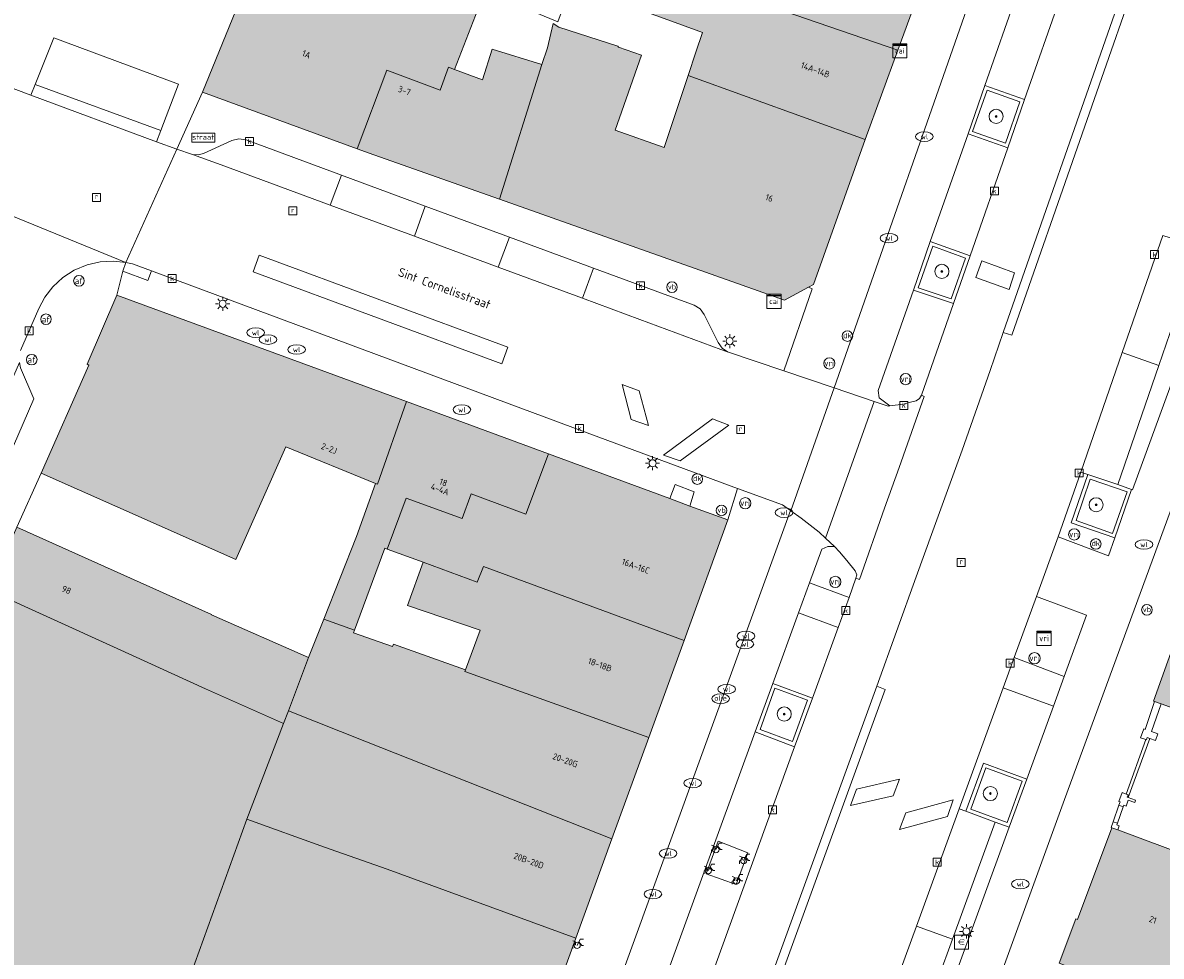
# Model space of a CAD drawing. Header units: metres. Extents: x 196496 to 197479, y 355250 to 356324.
# Tile 102 of 119: x 197211 to 197275, y 355887 to 355940. Entities that reach past the tile are written whole.
import ezdxf
from ezdxf.enums import TextEntityAlignment as Align

# ---------------------------------------------------------------- set-up
doc = ezdxf.new("R2010")
doc.units = ezdxf.units.M
doc.layers.get('0').update_dxf_attribs({"lineweight": 9})
for name, color, linetype, lineweight in [('B-WE-GR-BOOM-S', 251, 'Continuous', 9), ('B-WE-IE-MEUBILAIR_WEGMEUBILAIR-GV', 251, 'Continuous', 9), ('B-WE-IE-MEUBILAIR_WEGMEUBILAIR-S', 251, 'Continuous', 9), ('B-WE-IE-MEUBILAIR_WEGMEUBILAIR_PAAL-S', 251, 'Continuous', 9), ('B-WE-IE-MEUBILAIR_WEGMEUBILAIR_VERKEERSBORD-S', 251, 'Continuous', 9), ('B-WE-IE-TERREINAFSCHEIDING_KUNSTMATIG_MUUR-G', 251, 'IE-TERREINAFSCHEIDING-KUNSTMATIG-DICHT', 9), ('B-WE-IE-TERREINAFSCHEIDING_KUNSTMATIG_MUUR-GV', 251, 'Continuous', 9), ('B-WE-KL-BRANDSTOF_PUT-S', 251, 'Continuous', 9), ('B-WE-KL-DATA-S', 251, 'Continuous', 9), ('B-WE-KL-DATA_KABELBED-G', 251, 'Continuous', 9), ('B-WE-KL-ET_LS_OV_LICHTMAST-S', 251, 'Continuous', 9), ('B-WE-KL-WATER-S', 251, 'Continuous', 9), ('B-WE-OG-BEBOUWING-GV', 251, 'Continuous', 9), ('B-WE-OG-BEBOUWING_HUISNUMMER-T35', 90, 'Continuous', 9), ('B-WE-OG-BEBOUWING_STRAATNAAM-T35', 130, 'Continuous', 9), ('B-WE-OG-TERREIN_ERF-GV', 251, 'Continuous', 9), ('B-WE-RI-GWA_KOLK-S', 251, 'Continuous', 9), ('B-WE-RI-GWA_RIOOLPUT-S', 251, 'Continuous', 9), ('B-WE-VH-ONVERHARD-GV', 251, 'Continuous', 9), ('B-WE-VH-VERHARDING_ASFALT-GV', 251, 'Continuous', 9), ('B-WE-VH-VERHARDING_BETON-GV', 251, 'Continuous', 9), ('B-WE-VH-VERHARDING_BETONSTRAATSTEEN-GV', 251, 'Continuous', 9), ('B-WE-VH-VERHARDING_OPEN-GV', 251, 'Continuous', 9), ('B-WE-VH-VERHARDING_SIERBESTRATING-GV', 251, 'Continuous', 9), ('B-WE-VH-VERHARDING_STRAATBAKSTEEN-GV', 251, 'Continuous', 9), ('B-WE-VH-VERHARDING_TEGEL-GV', 251, 'Continuous', 9), ('B-WE-VW-AFSLUITPAAL-S', 251, 'Continuous', 9), ('B-WE-VW-VRI-S', 251, 'Continuous', 9)]:
    doc.layers.add(name, color=color, linetype=linetype, lineweight=lineweight)
doc.layers.add('X-XX-AL-PRESENTATIE_GEBOUW3-V', color=7, linetype='Continuous', lineweight=9, true_color=0xebe1d6)
doc.styles.add('NLCS-ISO', font='NLCS-ISO.ttf')
doc.styles.add('NLCS-ISO-ANNOTATIEF-T35', font='NLCS-ISO.ttf', dxfattribs={"height": 3.5})
doc.linetypes.add('IE-TERREINAFSCHEIDING-KUNSTMATIG-DICHT', pattern='A,8,-1,[82,NLCS.SHX,S=0.75,R=90,X=0,Y=0],-1', length=10)

# ---------------------------------------------------------------- blocks, each defined once
blk = doc.blocks.new('SIE-WEG_VERKEERSBORD_STRAATNAAM-SO')
at = {"color": 0, "linetype": 'ByBlock', "lineweight": 18}
blk.add_lwpolyline([(-3.25, -1.25), (3.25, -1.25), (3.25, 1.25), (-3.25, 1.25)], close=True, dxfattribs=at)
at = {"color": 0, "linetype": 'ByBlock', "lineweight": 18, "style": 'NLCS-ISO'}
blk.add_text('straat', height=1.5, dxfattribs=at).set_placement((0, 0.15), align=Align.MIDDLE_CENTER)
blk = doc.blocks.new('SKL-VRI_TERREINKAST-SO')
at = {"lineweight": 18}
for points in [[(-2, 2), (2, 2), (2, 1.68), (-2, 1.68)], [(-2, 1.52), (2, 1.52), (2, -2), (-2, -2)]]:
    blk.add_lwpolyline(points, close=True, dxfattribs=at)
at = {"lineweight": 18, "style": 'NLCS-ISO'}
blk.add_text('vri', height=1.8, dxfattribs=at).set_placement((0, 0), align=Align.MIDDLE_CENTER)
blk = doc.blocks.new('SKL-DATA_SIGNAAL_CAIKAST-SO')
at = {"color": 0, "linetype": 'ByBlock', "lineweight": 18}
for points in [[(-2, 2), (2, 2), (2, 1.68), (-2, 1.68)], [(-2, 1.52), (2, 1.52), (2, -2), (-2, -2)]]:
    blk.add_lwpolyline(points, close=True, dxfattribs=at)
at = {"color": 0, "linetype": 'ByBlock', "lineweight": 18, "style": 'NLCS-ISO'}
blk.add_text('cai', height=1.5, dxfattribs=at).set_placement((0, 0), align=Align.MIDDLE_CENTER)
blk = doc.blocks.new('SKL-ET_OV_LICHTMAST-SO')
at = {"color": 0, "linetype": 'ByBlock', "lineweight": 18}
for points in [[(-1.25, 0), (-2, 0)], [(-1.41, 1.41), (-0.88, 0.88)], [(0, 2), (0, 1.25)], [(0.88, 0.88), (1.41, 1.41)], [(2, 0), (1.25, 0)], [(-1.41, -1.41), (-0.88, -0.88)], [(0, -1.25), (0, -2)], [(0.88, -0.88), (1.41, -1.41)]]:
    blk.add_lwpolyline(points, dxfattribs=at)
blk.add_circle((0, 0), 1, dxfattribs=at)
blk = doc.blocks.new('SKL-VRI_PAAL-SO')
at = {"lineweight": 18}
blk.add_circle((0, 0), 1.59, dxfattribs=at)
at = {"lineweight": 18, "style": 'NLCS-ISO'}
blk.add_text('vri', height=1.8, dxfattribs=at).set_placement((-0.06, 0.08), align=Align.MIDDLE_CENTER)
blk = doc.blocks.new('SIE-WEG_PAAL_DRUKKNOPPAAL-SO')
at = {"color": 0, "linetype": 'ByBlock', "lineweight": 18}
blk.add_circle((0, 0), 1.5, dxfattribs=at)
at = {"color": 0, "linetype": 'ByBlock', "lineweight": 18, "style": 'NLCS-ISO'}
blk.add_text('dk', height=1.5, dxfattribs=at).set_placement((0, 0.15), align=Align.MIDDLE_CENTER)
blk = doc.blocks.new('SIE-WEG_PAAL_VERKEERSBORD-SO')
at = {"color": 0, "linetype": 'ByBlock', "lineweight": 18}
blk.add_circle((0, 0), 1.5, dxfattribs=at)
at = {"color": 0, "linetype": 'ByBlock', "lineweight": 18, "style": 'NLCS-ISO'}
blk.add_text('vb', height=1.5, dxfattribs=at).set_placement((0, 0.13), align=Align.MIDDLE_CENTER)
blk = doc.blocks.new('SVW-AFSLUITPAAL-SO')
at = {"lineweight": 18}
blk.add_circle((0, 0), 1.5, dxfattribs=at)
at = {"lineweight": 18, "style": 'NLCS-ISO'}
blk.add_text('af', height=1.8, dxfattribs=at).set_placement((0, 0), align=Align.MIDDLE_CENTER)
blk = doc.blocks.new('SRI-KOLK-SO')
at = {"color": 0, "linetype": 'ByBlock', "lineweight": 18}
blk.add_lwpolyline([(-1.125, -1.125), (1.125, -1.125), (1.125, 1.125), (-1.125, 1.125)], close=True, dxfattribs=at)
at = {"color": 0, "linetype": 'ByBlock', "lineweight": 18, "style": 'NLCS-ISO'}
blk.add_text('k', height=1.5, dxfattribs=at).set_placement((0, 0), align=Align.MIDDLE_CENTER)
blk = doc.blocks.new('SKL-WATER_WATERLEIDINGPUT-SO')
at = {"color": 0, "linetype": 'ByBlock', "lineweight": 18}
blk.add_ellipse((0, 0), major_axis=(2.5, 0), ratio=0.54, dxfattribs=at)
at = {"color": 0, "linetype": 'ByBlock', "lineweight": 18, "style": 'NLCS-ISO'}
blk.add_text('wl', height=1.5, dxfattribs=at).set_placement((0, 0), align=Align.MIDDLE_CENTER)
blk = doc.blocks.new('SKL-BENZINEPUT_OLIEPUT-SO')
at = {"color": 0, "linetype": 'ByBlock', "lineweight": 18}
blk.add_ellipse((0, 0), major_axis=(2.5, 0), ratio=0.54, dxfattribs=at)
at = {"color": 0, "linetype": 'ByBlock', "lineweight": 18, "style": 'NLCS-ISO'}
blk.add_text('olie', height=1.5, dxfattribs=at).set_placement((0, 0.16), align=Align.MIDDLE_CENTER)
blk = doc.blocks.new('SRI-PUT_INSPECTIEPUT_RIOOLPUT-SO')
at = {"color": 0, "linetype": 'ByBlock', "lineweight": 18}
blk.add_lwpolyline([(-1.12, -1.12), (1.12, -1.12), (1.12, 1.12), (-1.12, 1.12)], close=True, dxfattribs=at)
at = {"color": 0, "linetype": 'ByBlock', "lineweight": 18, "style": 'NLCS-ISO'}
blk.add_text('r', height=1.5, dxfattribs=at).set_placement((0, 0.28), align=Align.MIDDLE_CENTER)
blk = doc.blocks.new('SIE-WEG_FIETSENREK-SO')
at = {"color": 0, "linetype": 'ByBlock', "lineweight": 18}
for points in [[(-1.5, -1.35), (-1.5, -0.54), (-0.73, -0.28), (-0.73, 0.53), (-1.5, 0.79)], [(-0.3, -0.45), (0.6, 1.35), (1.5, 1.35)], [(1.05, -0.45), (0.21, 0.58)], [(1.05, -0.45), (1.5, -0.45)]]:
    blk.add_lwpolyline(points, dxfattribs=at)
blk.add_circle((-0.3, -0.45), 0.9, dxfattribs=at)
blk = doc.blocks.new('SIE-WEG_BETAALAUTOMAAT-SO')
at = {"color": 0, "linetype": 'ByBlock', "lineweight": 18}
blk.add_lwpolyline([(-2, -2), (2, -2), (2, 2), (-2, 2)], close=True, dxfattribs=at)
at = {"color": 0, "linetype": 'ByBlock', "lineweight": 18, "style": 'NLCS-ISO'}
blk.add_text('€', height=1.5, dxfattribs=at).set_placement((0, 0), align=Align.MIDDLE_CENTER)
blk = doc.blocks.new('SGR-BOOM_01-SO')
at = {"linetype": 'ByBlock', "lineweight": 18}
h = blk.add_hatch(color=0, dxfattribs=at)
h.dxf.hatch_style = 1
edge = h.paths.add_edge_path()
edge.add_arc((0, 0), 0.25, 0, 360)
at = {"color": 0, "linetype": 'ByBlock', "lineweight": 18}
for radius in [2, 0.25]:
    blk.add_circle((0, 0), radius, dxfattribs=at)

msp = doc.modelspace()

# ---------------------------------------------------------------- hatches: boundary and pattern name
at = {"layer": 'X-XX-AL-PRESENTATIE_GEBOUW3-V'}
for points in [[(197245.979, 355943.189), (197250.225, 355941.748), (197260.553, 355938.181), (197263, 355944.868), (197245.713, 355951.158), (197244.686, 355948.522), (197244.339, 355947.736), (197242.951, 355944.268), (197243.218, 355944.131)], [(197221.226, 355935.811), (197229.965, 355932.605), (197231.646, 355937.044), (197234.668, 355935.918), (197235.131, 355937.212), (197235.47, 355937.087), (197237.189, 355941.525), (197234.279, 355942.829), (197234.167, 355942.56), (197232.886, 355943.148), (197225.372, 355945.979)], [(197249.134, 355938.057), (197248.695, 355936.745), (197258.709, 355933.121), (197260.553, 355938.181), (197250.225, 355941.748), (197245.979, 355943.189), (197245.163, 355940.739), (197247.137, 355940.048), (197249.51, 355939.182)], [(197240.408, 355937.368), (197238.022, 355929.748), (197254.154, 355924.034), (197255.506, 355924.768), (197255.778, 355924.916), (197258.709, 355933.121), (197248.695, 355936.745), (197247.332, 355932.667), (197244.565, 355933.648), (197246.059, 355937.898), (197244.747, 355938.35), (197244.722, 355938.4), (197241.374, 355939.48), (197241.061, 355939.681), (197240.734, 355938.306)], [(197235.47, 355937.087), (197235.131, 355937.212), (197234.668, 355935.918), (197231.646, 355937.044), (197229.965, 355932.605), (197230.906, 355932.26), (197238.022, 355929.748), (197240.408, 355937.368), (197237.609, 355938.235), (197237.069, 355936.497)], [(197223.111, 355909.371), (197225.94, 355915.748), (197230.999, 355913.678), (197231.12, 355913.63), (197232.754, 355918.303), (197216.383, 355924.331), (197214.701, 355920.415), (197214.794, 355920.37), (197212.086, 355914.258)], [(197228.075, 355905.989), (197229.818, 355905.365), (197231.527, 355910.018), (197231.671, 355909.957), (197232.742, 355912.846), (197235.917, 355911.685), (197236.418, 355913.091), (197239.512, 355911.942), (197240.794, 355915.343), (197232.754, 355918.303), (197231.12, 355913.63), (197230.999, 355913.678), (197229.932, 355910.665)], [(197247.662, 355912.814), (197240.794, 355915.343), (197239.512, 355911.942), (197236.418, 355913.091), (197235.917, 355911.685), (197232.742, 355912.846), (197231.671, 355909.957), (197233.703, 355909.215), (197236.754, 355908.089), (197237.108, 355908.979), (197248.46, 355904.797), (197250.934, 355911.609), (197248.797, 355912.396)], [(197279.269, 355913.194), (197275.019, 355901.355), (197275.077, 355901.334), (197275.453, 355901.2), (197286.238, 355897.327), (197284.652, 355892.912), (197294.632, 355889.327), (197295.915, 355892.899), (197298.068, 355892.126), (197300.283, 355897.634), (197294.157, 355899.941), (197294.871, 355901.837), (197291.889, 355902.96), (197289.047, 355904.004), (197290.999, 355909.354)], [(197227.222, 355903.833), (197221.726, 355906.248), (197221.732, 355906.261), (197210.726, 355911.194), (197209.261, 355907.925), (197209.178, 355907.958), (197209.04, 355907.683), (197216.388, 355904.333), (197221.391, 355902.051), (197225.794, 355900.089), (197226.082, 355900.807)], [(197248.46, 355904.797), (197237.108, 355908.979), (197236.754, 355908.089), (197233.703, 355909.215), (197232.822, 355906.774), (197236.924, 355905.365), (197236.096, 355903.127), (197236.066, 355903.045), (197246.468, 355899.311)], [(197206.57, 355883.396), (197217.604, 355877.725), (197223.727, 355894.692), (197225.794, 355900.089), (197221.391, 355902.051), (197216.388, 355904.333), (197209.04, 355907.683), (197198.855, 355887.362)], [(197226.082, 355900.807), (197230.496, 355899.054), (197244.381, 355893.565), (197246.468, 355899.311), (197236.066, 355903.045), (197236.096, 355903.127), (197232.021, 355904.58), (197231.975, 355904.454), (197229.763, 355905.214), (197229.818, 355905.365), (197228.075, 355905.989), (197227.222, 355903.833)], [(197244.381, 355893.565), (197230.496, 355899.054), (197226.082, 355900.807), (197225.794, 355900.089), (197223.727, 355894.692), (197228.122, 355893.094), (197231.674, 355891.849), (197242.344, 355887.958)], [(197217.604, 355877.725), (197215.525, 355872.387), (197215.202, 355871.558), (197222.84, 355868.657), (197224.547, 355873.355), (197226.832, 355879.596), (197237.845, 355875.572), (197242.344, 355887.958), (197231.674, 355891.849), (197228.122, 355893.094), (197223.727, 355894.692)], [(197286.39, 355889.089), (197273, 355894.075), (197272.657, 355894.203), (197270.726, 355889.017), (197270.619, 355889.042), (197269.691, 355886.532), (197283.079, 355881.256), (197283.618, 355881.049), (197284.198, 355882.794), (197284.565, 355883.9), (197285.385, 355883.618), (197285.86, 355884.828), (197284.991, 355885.132)]]:
    msp.add_hatch(color=256, dxfattribs=at).paths.add_polyline_path(points)

# ---------------------------------------------------------------- linework, layer by layer
at = {"layer": 'B-WE-IE-MEUBILAIR_WEGMEUBILAIR-GV', "flags": 128}
for points in [[(197267.461, 355935.263), (197265.607, 355935.925), (197264.784, 355933.587), (197266.653, 355932.921)], [(197264.385, 355926.421), (197262.529, 355927.088), (197261.699, 355924.737), (197263.575, 355924.108)], [(197271.445, 355913.907), (197270.642, 355911.574), (197272.695, 355910.849), (197273.531, 355913.201)], [(197254.605, 355899.074), (197255.452, 355901.418), (197253.598, 355902.091), (197252.76, 355899.763)], [(197264.686, 355895.255), (197266.741, 355894.499), (197267.584, 355896.83), (197265.539, 355897.586)]]:
    msp.add_lwpolyline(points, close=True, dxfattribs=at)
at = {"layer": 'B-WE-IE-TERREINAFSCHEIDING_KUNSTMATIG_MUUR-G', "ltscale": 0.05, "flags": 128}
for points in [[(197275.077, 355901.334), (197274.545, 355899.76), (197274.468, 355899.786), (197274.293, 355899.289), (197274.592, 355899.184)], [(197274.821, 355899.252), (197275.141, 355899.139), (197275.274, 355899.516), (197274.906, 355899.646), (197275.453, 355901.2)], [(197274.592, 355899.184), (197274.623, 355899.173), (197274.67, 355899.305), (197274.821, 355899.252)]]:
    msp.add_lwpolyline(points, dxfattribs=at)
at = {"layer": 'B-WE-IE-TERREINAFSCHEIDING_KUNSTMATIG_MUUR-GV', "flags": 128}
for points in [[(197274.592, 355899.184), (197274.623, 355899.173), (197274.67, 355899.305), (197274.821, 355899.252), (197275.141, 355899.139), (197275.274, 355899.516), (197274.906, 355899.646), (197275.453, 355901.2), (197275.077, 355901.334), (197274.545, 355899.76), (197274.468, 355899.786), (197274.293, 355899.289)], [(197273.067, 355895.468), (197273.303, 355895.387), (197273.332, 355895.472), (197273.465, 355895.427), (197273.578, 355895.758), (197273.957, 355895.629), (197274.002, 355895.761), (197273.579, 355895.906), (197273.531, 355895.922), (197273.583, 355896.064), (197273.482, 355896.102), (197273.243, 355896.191), (197273.057, 355895.692), (197273.135, 355895.666)], [(197272.657, 355894.203), (197273, 355894.075), (197273.083, 355894.307), (197272.942, 355894.358), (197272.975, 355894.452), (197272.74, 355894.536), (197272.625, 355894.214)]]:
    msp.add_lwpolyline(points, close=True, dxfattribs=at)
at = {"layer": 'B-WE-KL-DATA_KABELBED-G', "flags": 128}
for points in [[(197224.421, 355926.58), (197224.085, 355925.639), (197238.153, 355920.441), (197238.495, 355921.387)], [(197224.421, 355926.58), (197224.085, 355925.639), (197238.153, 355920.441), (197238.495, 355921.387)], [(197266.849, 355924.647), (197267.165, 355925.584), (197265.299, 355926.269), (197264.975, 355925.328)], [(197266.849, 355924.647), (197267.165, 355925.584), (197265.299, 355926.269), (197264.975, 355925.328)], [(197244.955, 355919.261), (197245.924, 355918.907), (197246.448, 355916.944), (197245.474, 355917.291)], [(197244.955, 355919.261), (197245.924, 355918.907), (197246.448, 355916.944), (197245.474, 355917.291)], [(197247.299, 355915.275), (197248.246, 355914.943), (197251.002, 355916.973), (197250.078, 355917.329)], [(197247.299, 355915.275), (197248.246, 355914.943), (197251.002, 355916.973), (197250.078, 355917.329)], [(197258.227, 355896.387), (197257.885, 355895.45), (197260.285, 355896.007), (197260.648, 355896.95)], [(197258.227, 355896.387), (197257.885, 355895.45), (197260.285, 355896.007), (197260.648, 355896.95)], [(197263.37, 355894.829), (197260.645, 355894.105), (197261.001, 355895.038), (197263.695, 355895.772)], [(197263.37, 355894.829), (197260.645, 355894.105), (197261.001, 355895.038), (197263.695, 355895.772)]]:
    msp.add_lwpolyline(points, close=True, dxfattribs=at)
at = {"layer": 'B-WE-OG-BEBOUWING-GV', "flags": 128}
for points in [[(197245.979, 355943.189), (197250.225, 355941.748), (197260.553, 355938.181), (197263, 355944.868), (197245.713, 355951.158), (197244.686, 355948.522), (197244.339, 355947.736), (197242.951, 355944.268), (197243.218, 355944.131)], [(197221.226, 355935.811), (197229.965, 355932.605), (197231.646, 355937.044), (197234.668, 355935.918), (197235.131, 355937.212), (197235.47, 355937.087), (197237.189, 355941.525), (197234.279, 355942.829), (197234.167, 355942.56), (197232.886, 355943.148), (197225.372, 355945.979)], [(197249.134, 355938.057), (197248.695, 355936.745), (197258.709, 355933.121), (197260.553, 355938.181), (197250.225, 355941.748), (197245.979, 355943.189), (197245.163, 355940.739), (197247.137, 355940.048), (197249.51, 355939.182)], [(197240.408, 355937.368), (197238.022, 355929.748), (197254.154, 355924.034), (197255.506, 355924.768), (197255.778, 355924.916), (197258.709, 355933.121), (197248.695, 355936.745), (197247.332, 355932.667), (197244.565, 355933.648), (197246.059, 355937.898), (197244.747, 355938.35), (197244.722, 355938.4), (197241.374, 355939.48), (197241.061, 355939.681), (197240.734, 355938.306)], [(197235.47, 355937.087), (197235.131, 355937.212), (197234.668, 355935.918), (197231.646, 355937.044), (197229.965, 355932.605), (197230.906, 355932.26), (197238.022, 355929.748), (197240.408, 355937.368), (197237.609, 355938.235), (197237.069, 355936.497)], [(197223.111, 355909.371), (197225.94, 355915.748), (197230.999, 355913.678), (197231.12, 355913.63), (197232.754, 355918.303), (197216.383, 355924.331), (197214.701, 355920.415), (197214.794, 355920.37), (197212.086, 355914.258)], [(197228.075, 355905.989), (197229.818, 355905.365), (197231.527, 355910.018), (197231.671, 355909.957), (197232.742, 355912.846), (197235.917, 355911.685), (197236.418, 355913.091), (197239.512, 355911.942), (197240.794, 355915.343), (197232.754, 355918.303), (197231.12, 355913.63), (197230.999, 355913.678), (197229.932, 355910.665)], [(197247.662, 355912.814), (197240.794, 355915.343), (197239.512, 355911.942), (197236.418, 355913.091), (197235.917, 355911.685), (197232.742, 355912.846), (197231.671, 355909.957), (197233.703, 355909.215), (197236.754, 355908.089), (197237.108, 355908.979), (197248.46, 355904.797), (197250.934, 355911.609), (197248.797, 355912.396)], [(197279.269, 355913.194), (197275.019, 355901.355), (197275.077, 355901.334), (197275.453, 355901.2), (197286.238, 355897.327), (197284.652, 355892.912), (197294.632, 355889.327), (197295.915, 355892.899), (197298.068, 355892.126), (197300.283, 355897.634), (197294.157, 355899.941), (197294.871, 355901.837), (197291.889, 355902.96), (197289.047, 355904.004), (197290.999, 355909.354)], [(197227.222, 355903.833), (197221.726, 355906.248), (197221.732, 355906.261), (197210.726, 355911.194), (197209.261, 355907.925), (197209.178, 355907.958), (197209.04, 355907.683), (197216.388, 355904.333), (197221.391, 355902.051), (197225.794, 355900.089), (197226.082, 355900.807)], [(197248.46, 355904.797), (197237.108, 355908.979), (197236.754, 355908.089), (197233.703, 355909.215), (197232.822, 355906.774), (197236.924, 355905.365), (197236.096, 355903.127), (197236.066, 355903.045), (197246.468, 355899.311)], [(197206.57, 355883.396), (197217.604, 355877.725), (197223.727, 355894.692), (197225.794, 355900.089), (197221.391, 355902.051), (197216.388, 355904.333), (197209.04, 355907.683), (197198.855, 355887.362)], [(197226.082, 355900.807), (197230.496, 355899.054), (197244.381, 355893.565), (197246.468, 355899.311), (197236.066, 355903.045), (197236.096, 355903.127), (197232.021, 355904.58), (197231.975, 355904.454), (197229.763, 355905.214), (197229.818, 355905.365), (197228.075, 355905.989), (197227.222, 355903.833)], [(197244.381, 355893.565), (197230.496, 355899.054), (197226.082, 355900.807), (197225.794, 355900.089), (197223.727, 355894.692), (197228.122, 355893.094), (197231.674, 355891.849), (197242.344, 355887.958)], [(197217.604, 355877.725), (197215.525, 355872.387), (197215.202, 355871.558), (197222.84, 355868.657), (197224.547, 355873.355), (197226.832, 355879.596), (197237.845, 355875.572), (197242.344, 355887.958), (197231.674, 355891.849), (197228.122, 355893.094), (197223.727, 355894.692)], [(197286.39, 355889.089), (197273, 355894.075), (197272.657, 355894.203), (197270.726, 355889.017), (197270.619, 355889.042), (197269.691, 355886.532), (197283.079, 355881.256), (197283.618, 355881.049), (197284.198, 355882.794), (197284.565, 355883.9), (197285.385, 355883.618), (197285.86, 355884.828), (197284.991, 355885.132)]]:
    msp.add_lwpolyline(points, close=True, dxfattribs=at)
at = {"layer": 'B-WE-OG-TERREIN_ERF-GV', "flags": 128}
for points in [[(197245.979, 355943.189), (197243.218, 355944.131), (197242.816, 355943.156), (197242.6, 355943.24), (197241.331, 355939.775), (197237.189, 355941.525), (197235.47, 355937.087), (197237.069, 355936.497), (197237.609, 355938.235), (197240.408, 355937.368), (197240.734, 355938.306), (197241.061, 355939.681), (197241.374, 355939.48), (197244.722, 355938.4), (197244.747, 355938.35), (197246.059, 355937.898), (197244.565, 355933.648), (197247.332, 355932.667), (197248.695, 355936.745), (197249.134, 355938.057), (197249.51, 355939.182), (197247.137, 355940.048), (197245.163, 355940.739)], [(197227.222, 355903.833), (197228.075, 355905.989), (197229.932, 355910.665), (197230.999, 355913.678), (197225.94, 355915.748), (197223.111, 355909.371), (197212.086, 355914.258), (197210.726, 355911.194), (197221.732, 355906.261), (197221.726, 355906.248)], [(197231.671, 355909.957), (197231.527, 355910.018), (197229.818, 355905.365), (197229.763, 355905.214), (197231.975, 355904.454), (197232.021, 355904.58), (197236.096, 355903.127), (197236.924, 355905.365), (197232.822, 355906.774), (197233.703, 355909.215)]]:
    msp.add_lwpolyline(points, close=True, dxfattribs=at)
msp.add_lwpolyline([(197286.238, 355897.327), (197275.453, 355901.2), (197274.906, 355899.646), (197275.274, 355899.516), (197275.141, 355899.139), (197274.821, 355899.252), (197273.579, 355895.906), (197274.002, 355895.761), (197273.957, 355895.629), (197273.578, 355895.758), (197273.465, 355895.427), (197273.332, 355895.472), (197273.303, 355895.387), (197272.975, 355894.452), (197272.942, 355894.358), (197273.083, 355894.307), (197273, 355894.075), (197286.39, 355889.089)], dxfattribs=at)
at = {"layer": 'B-WE-VH-ONVERHARD-GV', "flags": 128}
for points in [[(197267.461, 355935.263), (197265.607, 355935.925), (197264.784, 355933.587), (197266.653, 355932.921)], [(197264.385, 355926.421), (197262.529, 355927.088), (197261.699, 355924.737), (197263.575, 355924.108)], [(197271.445, 355913.907), (197270.642, 355911.574), (197272.695, 355910.849), (197273.531, 355913.201)], [(197254.605, 355899.074), (197255.452, 355901.418), (197253.598, 355902.091), (197252.76, 355899.763)], [(197264.686, 355895.255), (197266.741, 355894.499), (197267.584, 355896.83), (197265.539, 355897.586)], [(197249.722, 355891.584), (197251.416, 355890.981), (197252.069, 355892.787), (197250.385, 355893.447)]]:
    msp.add_lwpolyline(points, close=True, dxfattribs=at)
at = {"layer": 'B-WE-VH-VERHARDING_ASFALT-GV', "flags": 128}
for points in [[(197182.747, 355937.092), (197183.515, 355937.482), (197184.344, 355937.755), (197185.204, 355937.897), (197186.065, 355937.908), (197186.9, 355937.793), (197187.682, 355937.565), (197199.943, 355932.997), (197200.653, 355932.742), (197202.077, 355932.226), (197216.892, 355926.172), (197219.777, 355932.588), (197218.62, 355933.002), (197211.514, 355935.637), (197208.953, 355936.588), (197204.676, 355938.177), (197203.254, 355938.705), (197197.169, 355940.965), (197194.867, 355942.043), (197192.684, 355943.346), (197191.485, 355944.281), (197186.435, 355948.904), (197184.213, 355946.426), (197180.017, 355941.806)], [(197256.947, 355919.08), (197254.1, 355920.041), (197250.928, 355921.126), (197250.55, 355921.255), (197245.967, 355922.948), (197242.708, 355924.159), (197237.954, 355925.911), (197233.205, 355927.663), (197228.446, 355929.417), (197222.28, 355931.693), (197220.658, 355932.273), (197219.777, 355932.588), (197216.892, 355926.172), (197217.256, 355926.086), (197217.616, 355925.969), (197218.34, 355925.699), (197219.801, 355925.155), (197243.633, 355916.295), (197251.49, 355913.386), (197254.024, 355912.47), (197254.482, 355912.143), (197254.5, 355912.131), (197256.953, 355919.078)], [(197256.469, 355910.573), (197259.225, 355918.311), (197256.953, 355919.078), (197254.5, 355912.131), (197255.093, 355911.708), (197256.099, 355910.923)], [(197256.469, 355910.573), (197256.972, 355910.097), (197257.264, 355909.801), (197257.676, 355909.311), (197258.148, 355908.729), (197258.228, 355908.513), (197258.189, 355908.315), (197258.38, 355908.238), (197259.808, 355912.275), (197260.64, 355914.571), (197262.045, 355918.592), (197261.888, 355918.657), (197261.777, 355918.483), (197261.591, 355918.35), (197261.196, 355918.25), (197260.872, 355918.158), (197260.106, 355918.057), (197260.009, 355918.046), (197259.225, 355918.311)]]:
    msp.add_lwpolyline(points, close=True, dxfattribs=at)
for points in [[(197274.96, 355944.848), (197266.998, 355922.067), (197266.517, 355922.203), (197265.775, 355920.061), (197264.192, 355915.553), (197262.533, 355910.997), (197261.601, 355908.393), (197259.365, 355902.2), (197259.847, 355902.024), (197234.827, 355833.229)], [(197210.917, 355921.184), (197211.959, 355923.57), (197212.295, 355924.201), (197212.749, 355924.793), (197213.313, 355925.315), (197213.968, 355925.738), (197214.688, 355926.04), (197215.437, 355926.21), (197216.182, 355926.251), (197216.892, 355926.172), (197202.077, 355932.226)], [(197247.717, 355850.511), (197250.139, 355857.16), (197252.554, 355863.787), (197255.778, 355872.637), (197258.185, 355879.244), (197259.18, 355881.974), (197261.603, 355888.626), (197264.024, 355895.27), (197266.517, 355902.114), (197267.139, 355903.821), (197268.396, 355907.271), (197269.623, 355910.657), (197270.908, 355914.312), (197273.255, 355921.072), (197275.556, 355927.701)]]:
    msp.add_lwpolyline(points, dxfattribs=at)
at = {"layer": 'B-WE-VH-VERHARDING_BETON-GV', "flags": 128}
for points in [[(197269.768, 355941.245), (197267.727, 355935.396), (197266.772, 355932.656), (197264.641, 355926.549), (197263.696, 355923.841), (197261.888, 355918.657), (197262.045, 355918.592), (197260.64, 355914.571), (197259.808, 355912.275), (197258.38, 355908.238), (197258.189, 355908.315), (197257.795, 355907.231), (197257.178, 355905.533), (197255.724, 355901.534), (197254.718, 355898.767), (197249.405, 355884.152), (197248.419, 355881.44), (197244.009, 355869.308), (197243.012, 355866.565), (197238.422, 355853.94)], [(197235.391, 355836.244), (197259.365, 355902.2), (197261.601, 355908.393), (197262.533, 355910.997), (197264.192, 355915.553), (197265.775, 355920.061), (197266.517, 355922.203), (197272.83, 355940.27)]]:
    msp.add_lwpolyline(points, dxfattribs=at)
at = {"layer": 'B-WE-VH-VERHARDING_BETONSTRAATSTEEN-GV', "flags": 128}
for points in [[(197265.227, 355942.744), (197256.947, 355919.08), (197256.953, 355919.078), (197259.225, 355918.311), (197260.009, 355918.046), (197260.106, 355918.057), (197259.505, 355918.507), (197259.444, 355918.926), (197261.437, 355924.603), (197262.385, 355927.354), (197264.527, 355933.451), (197265.475, 355936.18), (197269.841, 355948.608)], [(197241.892, 355818.53), (197269.989, 355895.794), (197287.914, 355944.633)], [(197281.068, 355933.087), (197273.83, 355913.317), (197273.784, 355913.333), (197272.837, 355910.589), (197272.481, 355909.582), (197269.623, 355910.657), (197268.396, 355907.271), (197271.232, 355906.214), (197269.968, 355902.753), (197269.354, 355901.07), (197267.85, 355896.951), (197266.857, 355894.23), (197262.012, 355880.929), (197261.014, 355878.204), (197256.375, 355865.494), (197255.386, 355862.767), (197250.562, 355849.46)]]:
    msp.add_lwpolyline(points, dxfattribs=at)
for points in [[(197218.62, 355933.002), (197218.863, 355933.637), (197211.752, 355936.231), (197211.514, 355935.637)], [(197266.772, 355932.656), (197267.727, 355935.396), (197265.475, 355936.18), (197264.527, 355933.451)], [(197267.461, 355935.263), (197266.653, 355932.921), (197264.784, 355933.587), (197265.607, 355935.925)], [(197229.076, 355931.113), (197223.691, 355933.1), (197223.284, 355933.165), (197222.884, 355933.069), (197221.277, 355932.332), (197220.972, 355932.252), (197220.658, 355932.273), (197222.28, 355931.693), (197228.446, 355929.417)], [(197228.446, 355929.417), (197233.205, 355927.663), (197233.826, 355929.36), (197229.076, 355931.113)], [(197233.205, 355927.663), (197237.954, 355925.911), (197238.59, 355927.602), (197233.826, 355929.36)], [(197242.708, 355924.159), (197243.34, 355925.849), (197238.59, 355927.602), (197237.954, 355925.911)], [(197264.641, 355926.549), (197262.385, 355927.354), (197261.437, 355924.603), (197263.696, 355923.841)], [(197264.385, 355926.421), (197263.575, 355924.108), (197261.699, 355924.737), (197262.529, 355927.088)], [(197218.34, 355925.699), (197217.616, 355925.969), (197217.256, 355926.086), (197216.892, 355926.172), (197216.721, 355925.675), (197218.13, 355925.149)], [(197242.708, 355924.159), (197245.967, 355922.948), (197250.55, 355921.255), (197250.928, 355921.126), (197250.611, 355921.333), (197250.387, 355921.639), (197249.601, 355923.235), (197249.366, 355923.546), (197249.032, 355923.748), (197243.34, 355925.849)], [(197205.123, 355907.482), (197206.553, 355906.809), (197207.851, 355909.662), (197211.686, 355918.451), (197210.925, 355920.213), (197210.862, 355920.509), (197206.308, 355910.084)], [(197271.313, 355914.176), (197270.369, 355911.451), (197272.837, 355910.589), (197273.784, 355913.333), (197273.009, 355913.607)], [(197271.445, 355913.907), (197273.531, 355913.201), (197272.695, 355910.849), (197270.642, 355911.574)], [(197255.552, 355908.047), (197254.933, 355906.349), (197257.178, 355905.533), (197257.795, 355907.231)], [(197255.724, 355901.534), (197253.479, 355902.363), (197252.484, 355899.629), (197254.718, 355898.767)], [(197254.605, 355899.074), (197252.76, 355899.763), (197253.598, 355902.091), (197255.452, 355901.418)], [(197266.857, 355894.23), (197267.85, 355896.951), (197265.407, 355897.858), (197264.409, 355895.128), (197266.067, 355894.517)], [(197264.686, 355895.255), (197265.539, 355897.586), (197267.584, 355896.83), (197266.741, 355894.499)]]:
    msp.add_lwpolyline(points, close=True, dxfattribs=at)
at = {"layer": 'B-WE-VH-VERHARDING_OPEN-GV', "flags": 128}
for points in [[(197273.482, 355896.102), (197273.583, 355896.064), (197273.531, 355895.922), (197273.579, 355895.906), (197274.821, 355899.252), (197274.67, 355899.305), (197274.623, 355899.173), (197274.592, 355899.184)], [(197273.303, 355895.387), (197273.067, 355895.468), (197272.74, 355894.536), (197272.975, 355894.452)]]:
    msp.add_lwpolyline(points, close=True, dxfattribs=at)
at = {"layer": 'B-WE-VH-VERHARDING_SIERBESTRATING-GV', "flags": 128}
for points in [[(197277.596, 355926.989), (197275.957, 355927.561), (197275.556, 355927.701), (197273.255, 355921.072), (197275.317, 355920.34)], [(197270.908, 355914.312), (197271.313, 355914.176), (197273.009, 355913.607), (197275.317, 355920.34), (197273.255, 355921.072)], [(197264.409, 355895.128), (197264.024, 355895.27), (197261.603, 355888.626), (197263.656, 355887.906), (197266.067, 355894.517)], [(197263.656, 355887.906), (197261.603, 355888.626), (197259.18, 355881.974), (197258.185, 355879.244), (197255.778, 355872.637), (197257.822, 355871.91), (197260.22, 355878.491), (197258.568, 355879.105), (197259.565, 355881.834), (197261.221, 355881.23)]]:
    msp.add_lwpolyline(points, close=True, dxfattribs=at)
at = {"layer": 'B-WE-VH-VERHARDING_STRAATBAKSTEEN-GV', "flags": 128}
for points in [[(197272.097, 355947.815), (197269.841, 355948.608), (197265.475, 355936.18), (197267.727, 355935.396), (197269.768, 355941.245)], [(197211.752, 355936.231), (197218.863, 355933.637), (197219.865, 355936.249), (197212.811, 355938.871)], [(197262.385, 355927.354), (197264.641, 355926.549), (197266.772, 355932.656), (197264.527, 355933.451)], [(197260.106, 355918.057), (197260.872, 355918.158), (197261.196, 355918.25), (197261.591, 355918.35), (197261.777, 355918.483), (197261.888, 355918.657), (197263.696, 355923.841), (197261.437, 355924.603), (197259.444, 355918.926), (197259.505, 355918.507)], [(197272.837, 355910.589), (197270.369, 355911.451), (197271.313, 355914.176), (197270.908, 355914.312), (197269.623, 355910.657), (197272.481, 355909.582)], [(197254.482, 355912.143), (197254.024, 355912.47), (197251.49, 355913.386), (197250.934, 355911.609), (197248.46, 355904.797), (197246.468, 355899.311), (197244.381, 355893.565), (197242.344, 355887.958), (197237.845, 355875.572), (197235.973, 355870.416), (197236.422, 355870.264), (197236.123, 355869.432), (197235.672, 355869.587), (197233.82, 355864.489), (197230.123, 355854.31), (197228.014, 355848.502), (197225.93, 355842.765), (197223.877, 355837.114), (197221.834, 355831.486), (197220.115, 355826.756), (197218.174, 355821.411), (197221.113, 355820.317)], [(197255.552, 355908.047), (197257.795, 355907.231), (197258.189, 355908.315), (197258.228, 355908.513), (197258.148, 355908.729), (197257.676, 355909.311), (197257.264, 355909.801), (197256.972, 355910.097), (197256.592, 355910.102), (197256.248, 355909.954)], [(197269.968, 355902.753), (197271.232, 355906.214), (197268.396, 355907.271), (197267.139, 355903.821)], [(197257.178, 355905.533), (197254.933, 355906.349), (197253.479, 355902.363), (197255.724, 355901.534)], [(197269.968, 355902.753), (197267.139, 355903.821), (197266.517, 355902.114), (197269.354, 355901.07)], [(197264.024, 355895.27), (197264.409, 355895.128), (197265.407, 355897.858), (197267.85, 355896.951), (197269.354, 355901.07), (197266.517, 355902.114)], [(197249.405, 355884.152), (197254.718, 355898.767), (197252.484, 355899.629), (197247.149, 355884.976)], [(197266.067, 355894.517), (197263.656, 355887.906), (197261.221, 355881.23), (197262.012, 355880.929), (197266.857, 355894.23)], [(197249.722, 355891.584), (197250.385, 355893.447), (197252.069, 355892.787), (197251.416, 355890.981)]]:
    msp.add_lwpolyline(points, close=True, dxfattribs=at)
for points in [[(197210.035, 355940.163), (197208.953, 355936.588), (197211.514, 355935.637), (197211.752, 355936.231), (197212.811, 355938.871), (197219.865, 355936.249), (197218.863, 355933.637), (197218.62, 355933.002), (197219.777, 355932.588), (197221.226, 355935.811), (197225.372, 355945.979)], [(197281.589, 355945.089), (197277.764, 355934.062), (197279.817, 355933.348), (197278.575, 355929.759), (197279.373, 355929.469), (197278.425, 355926.725), (197277.596, 355926.989), (197275.317, 355920.34), (197273.009, 355913.607), (197273.784, 355913.333), (197273.83, 355913.317), (197281.068, 355933.087), (197285.762, 355945.751)], [(197287.914, 355944.633), (197269.989, 355895.794), (197241.892, 355818.53)], [(197263, 355944.868), (197260.553, 355938.181), (197258.709, 355933.121), (197255.778, 355924.916), (197255.506, 355924.768), (197255.719, 355924.683), (197254.1, 355920.041), (197256.947, 355919.08), (197265.227, 355942.744)], [(197269.691, 355886.532), (197270.619, 355889.042), (197270.726, 355889.017), (197272.657, 355894.203), (197272.625, 355894.214), (197272.74, 355894.536), (197273.067, 355895.468), (197273.135, 355895.666), (197273.057, 355895.692), (197273.243, 355896.191), (197273.482, 355896.102), (197274.592, 355899.184), (197274.293, 355899.289), (197274.468, 355899.786), (197274.545, 355899.76), (197275.077, 355901.334), (197275.019, 355901.355), (197279.269, 355913.194)], [(197236.181, 355854.766), (197240.774, 355867.401), (197241.759, 355870.131), (197246.169, 355882.266), (197247.149, 355884.976), (197252.484, 355899.629), (197253.479, 355902.363), (197254.933, 355906.349), (197255.552, 355908.047), (197256.248, 355909.954), (197256.592, 355910.102), (197256.972, 355910.097), (197256.469, 355910.573), (197256.099, 355910.923), (197255.093, 355911.708), (197254.5, 355912.131), (197254.482, 355912.143), (197221.113, 355820.317)]]:
    msp.add_lwpolyline(points, dxfattribs=at)
at = {"layer": 'B-WE-VH-VERHARDING_TEGEL-GV', "flags": 128}
for points in [[(197307.994, 356037.407), (197291.902, 355993.114), (197279.207, 355958.243), (197276.499, 355950.683), (197273.324, 355941.728), (197272.83, 355940.27), (197266.517, 355922.203), (197266.998, 355922.067), (197274.96, 355944.848), (197276.304, 355948.628), (197276.968, 355950.522), (197277.651, 355952.399), (197278.994, 355956.19), (197308.501, 356037.232)], [(197243.34, 355925.849), (197249.032, 355923.748), (197249.366, 355923.546), (197249.601, 355923.235), (197250.387, 355921.639), (197250.611, 355921.333), (197250.928, 355921.126), (197254.1, 355920.041), (197255.719, 355924.683), (197255.506, 355924.768), (197254.154, 355924.034), (197238.022, 355929.748), (197230.906, 355932.26), (197229.965, 355932.605), (197221.226, 355935.811), (197219.777, 355932.588), (197220.658, 355932.273), (197220.972, 355932.252), (197221.277, 355932.332), (197222.884, 355933.069), (197223.284, 355933.165), (197223.691, 355933.1), (197229.076, 355931.113), (197233.826, 355929.36), (197238.59, 355927.602)], [(197251.49, 355913.386), (197243.633, 355916.295), (197219.801, 355925.155), (197218.34, 355925.699), (197218.13, 355925.149), (197216.721, 355925.675), (197216.383, 355924.331), (197232.754, 355918.303), (197240.794, 355915.343), (197247.662, 355912.814), (197247.968, 355913.618), (197249.029, 355913.192), (197248.797, 355912.396), (197250.934, 355911.609)], [(197248.797, 355912.396), (197249.029, 355913.192), (197247.968, 355913.618), (197247.662, 355912.814)], [(197229.599, 355820.275), (197230.076, 355820.102), (197234.827, 355833.229), (197259.847, 355902.024), (197259.365, 355902.2), (197235.391, 355836.244), (197234.368, 355833.408)]]:
    msp.add_lwpolyline(points, close=True, dxfattribs=at)
for points in [[(197210.726, 355911.194), (197212.086, 355914.258), (197214.794, 355920.37), (197214.701, 355920.415), (197216.383, 355924.331), (197216.721, 355925.675), (197216.892, 355926.172), (197216.182, 355926.251), (197215.437, 355926.21), (197214.688, 355926.04), (197213.968, 355925.738), (197213.313, 355925.315), (197212.749, 355924.793), (197212.295, 355924.201), (197211.959, 355923.57), (197210.917, 355921.184)], [(197210.925, 355920.213), (197211.686, 355918.451), (197207.851, 355909.662)]]:
    msp.add_lwpolyline(points, dxfattribs=at)

# ---------------------------------------------------------------- block references
at = {"layer": 'B-WE-GR-BOOM-S', "xscale": 0.2, "yscale": 0.2, "zscale": 0.2}
for p in [(197266.116, 355934.433), (197263.047, 355925.667), (197271.775, 355912.467), (197254.131, 355900.629), (197265.79, 355896.135)]:
    msp.add_blockref('SGR-BOOM_01-SO', p, dxfattribs=at)
at = {"layer": 'B-WE-IE-MEUBILAIR_WEGMEUBILAIR-S', "xscale": 0.2, "yscale": 0.2, "zscale": 0.2}
for name, p in [('SIE-WEG_PAAL_VERKEERSBORD-SO', (197247.78, 355924.773)), ('SIE-WEG_PAAL_VERKEERSBORD-SO', (197250.583, 355912.147)), ('SIE-WEG_PAAL_VERKEERSBORD-SO', (197274.648, 355906.522)), ('SIE-WEG_FIETSENREK-SO', (197250.321, 355893.051)), ('SIE-WEG_FIETSENREK-SO', (197251.891, 355892.432)), ('SIE-WEG_FIETSENREK-SO', (197249.898, 355891.863)), ('SIE-WEG_FIETSENREK-SO', (197251.484, 355891.278)), ('SIE-WEG_FIETSENREK-SO', (197242.471, 355887.636)), ('SIE-WEG_BETAALAUTOMAAT-SO', (197264.163, 355887.733))]:
    msp.add_blockref(name, p, dxfattribs=at)
at = {"layer": 'B-WE-IE-MEUBILAIR_WEGMEUBILAIR_PAAL-S', "xscale": 0.2, "yscale": 0.2, "zscale": 0.2}
for p in [(197257.704, 355922.006), (197249.211, 355913.922), (197271.753, 355910.251)]:
    msp.add_blockref('SIE-WEG_PAAL_DRUKKNOPPAAL-SO', p, dxfattribs=at)
at = {"layer": 'B-WE-IE-MEUBILAIR_WEGMEUBILAIR_VERKEERSBORD-S', "xscale": 0.2, "yscale": 0.2, "zscale": 0.2}
msp.add_blockref('SIE-WEG_VERKEERSBORD_STRAATNAAM-SO', (197221.259, 355933.233), dxfattribs=at)
at = {"layer": 'B-WE-KL-BRANDSTOF_PUT-S', "xscale": 0.2, "yscale": 0.2, "zscale": 0.2}
msp.add_blockref('SKL-BENZINEPUT_OLIEPUT-SO', (197250.532, 355901.5), dxfattribs=at)
at = {"layer": 'B-WE-KL-DATA-S', "xscale": 0.2, "yscale": 0.2, "zscale": 0.2}
for p in [(197260.669, 355938.14), (197253.551, 355923.972)]:
    msp.add_blockref('SKL-DATA_SIGNAAL_CAIKAST-SO', p, dxfattribs=at)
at = {"layer": 'B-WE-KL-ET_LS_OV_LICHTMAST-S', "xscale": 0.2, "yscale": 0.2, "zscale": 0.2}
for p in [(197222.364, 355923.833), (197251.047, 355921.721), (197246.68, 355914.817), (197264.438, 355888.337)]:
    msp.add_blockref('SKL-ET_OV_LICHTMAST-SO', p, dxfattribs=at)
at = {"layer": 'B-WE-KL-WATER-S', "xscale": 0.2, "yscale": 0.2, "zscale": 0.2}
for p in [(197262.06, 355933.289), (197260.053, 355927.546), (197224.224, 355922.201), (197224.928, 355921.809), (197226.542, 355921.247), (197235.892, 355917.846), (197254.117, 355912.023), (197274.48, 355910.219), (197251.96, 355905.042), (197251.902, 355904.59), (197250.876, 355902.037), (197248.954, 355896.724), (197247.563, 355892.746), (197267.486, 355891.019), (197246.697, 355890.446)]:
    msp.add_blockref('SKL-WATER_WATERLEIDINGPUT-SO', p, dxfattribs=at)
at = {"layer": 'B-WE-RI-GWA_KOLK-S', "xscale": 0.2, "yscale": 0.2, "zscale": 0.2}
for p in [(197223.885, 355933.019), (197266.021, 355930.214), (197275.073, 355926.616), (197219.502, 355925.264), (197245.995, 355924.859), (197211.413, 355922.31), (197260.888, 355918.088), (197242.549, 355916.788), (197270.81, 355914.263), (197257.62, 355906.483), (197266.91, 355903.509), (197253.47, 355895.213), (197262.784, 355892.246)]:
    msp.add_blockref('SRI-KOLK-SO', p, dxfattribs=at)
at = {"layer": 'B-WE-RI-GWA_RIOOLPUT-S', "xscale": 0.2, "yscale": 0.2, "zscale": 0.2}
for p in [(197215.217, 355929.85), (197226.329, 355929.087), (197251.666, 355916.718), (197264.137, 355909.199)]:
    msp.add_blockref('SRI-PUT_INSPECTIEPUT_RIOOLPUT-SO', p, dxfattribs=at)
at = {"layer": 'B-WE-VW-AFSLUITPAAL-S', "xscale": 0.2, "yscale": 0.2, "zscale": 0.2}
for p in [(197214.231, 355925.134), (197212.365, 355922.961), (197211.559, 355920.675)]:
    msp.add_blockref('SVW-AFSLUITPAAL-SO', p, dxfattribs=at)
at = {"layer": 'B-WE-VW-VRI-S', "xscale": 0.2, "yscale": 0.2, "zscale": 0.2}
for name, p in [('SKL-VRI_PAAL-SO', (197256.683, 355920.46)), ('SKL-VRI_PAAL-SO', (197261, 355919.573)), ('SKL-VRI_PAAL-SO', (197251.925, 355912.554)), ('SKL-VRI_PAAL-SO', (197270.538, 355910.79)), ('SKL-VRI_PAAL-SO', (197257.019, 355908.107)), ('SKL-VRI_TERREINKAST-SO', (197268.826, 355904.916)), ('SKL-VRI_PAAL-SO', (197268.287, 355903.785))]:
    msp.add_blockref(name, p, dxfattribs=at)

# ---------------------------------------------------------------- texts
at = {"layer": 'B-WE-OG-BEBOUWING_HUISNUMMER-T35', "style": 'NLCS-ISO-ANNOTATIEF-T35'}
for s, rotation, p in [('1A', 337.8, (197227.101, 355937.947)), ('14A-14B', 340, (197255.889, 355937.065)), ('3-7', 340.6, (197232.639, 355935.89)), ('16', 340.3, (197253.283, 355929.822)), ('2-2J', 339.8, (197228.385, 355915.649)), ('4-4A', 339.8, (197234.654, 355913.341)), ('18', 339.8, (197234.849, 355913.732)), ('16A-16C', 340, (197245.729, 355908.994)), ('98', 335.9, (197213.524, 355907.655)), ('18-18B', 340, (197243.704, 355903.419)), ('20-20G', 340, (197241.741, 355898.015)), ('20B-20D', 340, (197239.679, 355892.337)), ('21', 339.6, (197274.987, 355888.997))]:
    msp.add_text(s, height=0.36, rotation=rotation, dxfattribs=at).set_placement(p, align=Align.MIDDLE)
at = {"layer": 'B-WE-OG-BEBOUWING_STRAATNAAM-T35', "style": 'NLCS-ISO-ANNOTATIEF-T35'}
msp.add_text('Sint Cornelisstraat', height=0.5, rotation=339.8, dxfattribs=at).set_placement((197234.912, 355924.713), align=Align.MIDDLE)

doc.saveas('drawing.dxf')
